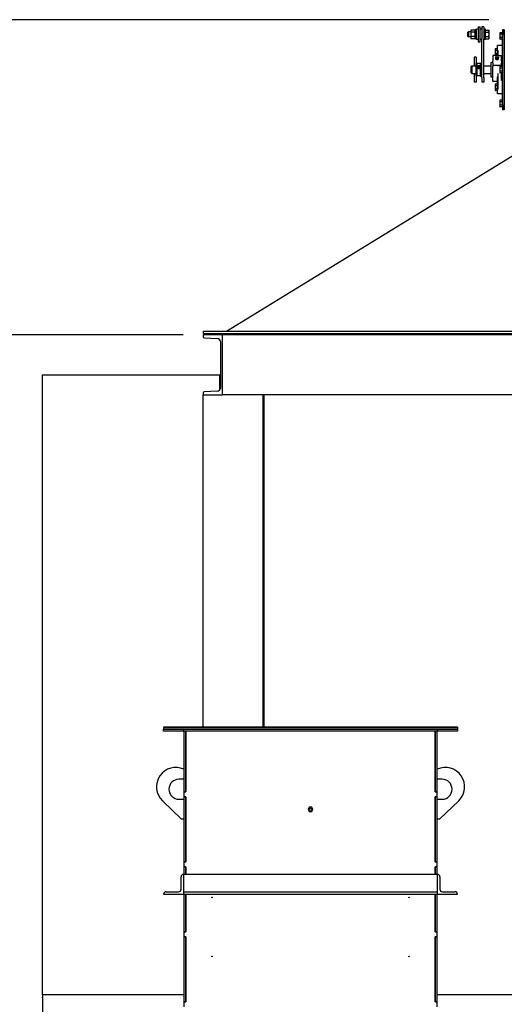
# Model space of a CAD drawing. Header units: inches. Extents: x 24 to 1128, y -69 to 748.
# Tile 129 of 256: x 110 to 159, y 362 to 460. Entities that reach past the tile are written whole.
import ezdxf

# ---------------------------------------------------------------- set-up
doc = ezdxf.new("R2010")
doc.units = ezdxf.units.IN
doc.header["$LTSCALE"] = 32
doc.header["$MEASUREMENT"] = 0
doc.layers.add('Dimension (ANSI)', color=7, linetype='Continuous', lineweight=25)
doc.layers.add('Visible (ANSI)', color=7, linetype='Continuous', lineweight=30)
doc.styles.add('Note Text (ANSI)', font='tahoma.ttf')
doc.dimstyles.new('SB Fraction-16 (ANSI)', dxfattribs={"dimscale": 32, "dimtxt": 0.125, "dimasz": 0.098425, "dimexe": 0.125, "dimexo": 0.0625, "dimgap": 0.031496, "dimtad": 0, "dimtih": 1, "dimtoh": 1, "dimdec": 4, "dimrnd": 1e-08, "dimzin": 0, "dimdsep": 46, "dimlunit": 5, "dimtxsty": 'Note Text (ANSI)', "dimcen": 0.09, "dimdle": 0.393701, "dimclrd": 256, "dimclre": 256, "dimclrt": 256, "dimadec": 0, "dimazin": 3, "dimtfac": 0.96, "dimtofl": 0, "dimtmove": 0, "dimatfit": 3, "dimfxl": 1, "dimfrac": 2, "dimtolj": 1, "dimtzin": 12, "dimlwd": -1, "dimlwe": -1, "dimarcsym": 0})

# ---------------------------------------------------------------- blocks, each defined once
blk = doc.blocks.new('*D14')
at = {"layer": 'Defpoints', "color": 0, "transparency": 16777216}
for p in [(128.745, 428.984), (96.454, 356.984), (112.665, 356.984)]:
    blk.add_point(p, dxfattribs=at)
at = {"layer": 'Dimension (ANSI)', "transparency": 16777216}
for p, q in [((126.745, 428.984), (92.454, 428.984)), ((96.454, 425.834), (96.454, 396.033)), ((96.454, 360.133), (96.454, 389.934)), ((110.665, 356.984), (92.454, 356.984))]:
    blk.add_line(p, q, dxfattribs=at)
for points in [[(95.929, 425.834), (96.979, 425.834), (96.454, 428.984)], [(95.929, 360.133), (96.979, 360.133), (96.454, 356.984)]]:
    blk.add_solid(points, dxfattribs=at)
at = {"layer": 'Dimension (ANSI)', "transparency": 16777216, "insert": (93.704, 395.025), "char_height": 4, "attachment_point": 1, "style": 'Note Text (ANSI)'}
blk.add_mtext('\\A1;72', dxfattribs=at)
blk = doc.blocks.new('*D15')
at = {"layer": 'Defpoints', "color": 0, "transparency": 16777216}
for p in [(159.29, 460.484), (67.957, 170.772), (125.165, 170.772)]:
    blk.add_point(p, dxfattribs=at)
at = {"layer": 'Dimension (ANSI)', "transparency": 16777216}
for p, q in [((157.29, 460.484), (63.957, 460.484)), ((67.957, 457.334), (67.957, 323.161)), ((67.957, 173.922), (67.957, 316.095)), ((123.165, 170.772), (63.957, 170.772))]:
    blk.add_line(p, q, dxfattribs=at)
for points in [[(67.432, 457.334), (68.482, 457.334), (67.957, 460.484)], [(67.432, 173.922), (68.482, 173.922), (67.957, 170.772)]]:
    blk.add_solid(points, dxfattribs=at)
at = {"layer": 'Dimension (ANSI)', "transparency": 16777216, "insert": (55.77, 322.153), "char_height": 4, "attachment_point": 1, "style": 'Note Text (ANSI)'}
blk.add_mtext('\\A1;289 11/16', dxfattribs=at)

msp = doc.modelspace()

# ---------------------------------------------------------------- linework, layer by layer
at = {"layer": 'Visible (ANSI)'}
for p, q in [((156.23837, 459.7692), (156.23837, 458.2692)), ((156.23837, 459.7692), (156.42587, 459.7692)), ((156.42587, 458.2692), (156.42587, 459.7692)), ((156.60287, 459.7692), (156.60287, 458.54456)), ((156.79037, 459.7692), (156.60287, 459.7692)), ((156.79037, 459.7692), (156.79037, 458.54456)), ((155.21737, 459.22201), (155.26314, 459.2692)), ((155.21737, 458.81639), (155.21737, 459.22201)), ((155.21737, 458.81639), (155.26314, 458.7692)), ((155.26314, 459.2692), (155.26314, 458.7692)), ((155.49837, 459.2692), (155.26314, 459.2692)), ((155.49837, 458.7692), (155.26314, 458.7692)), ((155.49837, 459.3942), (155.53146, 459.45151)), ((155.49837, 459.3942), (155.49837, 459.34449)), ((155.49837, 459.34449), (155.49837, 459.02027)), ((155.49837, 459.02027), (155.49837, 458.69498)), ((155.90288, 459.45221), (155.53186, 459.45221)), ((155.90288, 459.23677), (155.53186, 459.23677)), ((155.90288, 458.80376), (155.53186, 458.80376)), ((155.93637, 459.3942), (155.90328, 459.45151)), ((155.93637, 458.5847), (155.93637, 459.4537)), ((156.06137, 459.4537), (155.93637, 459.4537)), ((156.06137, 458.4877), (156.06137, 459.5507)), ((156.23837, 459.5507), (156.06137, 459.5507)), ((156.60287, 459.5507), (156.42587, 459.5507)), ((156.96737, 459.5507), (156.79037, 459.5507)), ((156.96737, 458.4877), (156.96737, 459.5507)), ((156.96737, 459.45221), (157.29788, 459.45221)), ((156.96737, 459.23677), (157.29788, 459.23677)), ((156.96737, 458.80376), (157.29788, 458.80376)), ((157.33137, 459.3942), (157.29828, 459.45151)), ((157.33137, 459.34449), (157.33137, 459.3942)), ((157.33137, 459.02027), (157.33137, 459.34449)), ((157.33137, 458.69498), (157.33137, 459.02027)), ((158.39737, 459.13967), (158.42247, 459.18314)), ((158.39737, 459.13967), (158.39737, 459.10202)), ((158.39737, 459.10202), (158.39737, 458.85867)), ((158.39737, 458.85867), (158.39737, 458.61532)), ((158.66537, 459.18314), (158.42247, 459.18314)), ((158.66537, 459.0209), (158.42247, 459.0209)), ((158.85287, 459.48367), (158.66537, 459.48367)), ((158.66537, 459.48367), (158.66537, 458.98367)), ((158.66537, 451.98367), (158.66537, 458.98367)), ((158.85287, 459.48367), (158.85287, 458.98367)), ((158.85287, 458.98367), (158.85287, 459.48367)), ((158.85287, 451.98367), (158.85287, 458.98367)), ((158.85287, 458.98367), (158.85287, 451.98367)), ((155.49837, 458.69498), (155.49837, 458.6442)), ((155.49837, 458.6442), (155.53146, 458.5869)), ((155.90288, 458.58619), (155.53186, 458.58619)), ((155.93637, 458.6442), (155.90328, 458.5869)), ((156.06137, 458.5847), (155.93637, 458.5847)), ((156.23837, 458.4877), (156.06137, 458.4877)), ((156.23837, 458.2692), (156.42587, 458.2692)), ((156.60287, 458.4877), (156.42587, 458.4877)), ((156.60287, 454.6926), (156.60287, 458.54456)), ((156.79037, 454.6926), (156.79037, 458.54456)), ((156.96737, 458.4877), (156.79037, 458.4877)), ((156.96737, 458.58619), (157.29788, 458.58619)), ((157.33137, 458.6442), (157.29828, 458.5869)), ((157.33137, 458.6442), (157.33137, 458.69498)), ((158.16537, 457.44772), (158.16537, 457.88992)), ((158.66537, 457.88992), (158.16537, 457.88992)), ((158.39737, 458.61532), (158.39737, 458.57767)), ((158.39737, 458.57767), (158.42247, 458.5342)), ((158.66537, 458.69643), (158.42247, 458.69643)), ((158.66537, 458.5342), (158.42247, 458.5342)), ((157.69662, 456.88836), (157.69662, 456.91765)), ((158.06253, 456.91765), (157.69662, 456.91765)), ((157.69662, 456.88836), (157.69662, 456.32268)), ((157.93099, 457.53054), (157.95611, 457.57405)), ((157.93099, 457.53054), (157.93099, 457.49286)), ((157.93099, 457.49286), (157.93099, 457.24929)), ((157.93099, 457.24929), (157.93099, 457.00572)), ((157.93099, 457.00572), (157.93099, 456.96804)), ((157.93099, 456.96804), (157.95611, 456.92453)), ((158.14037, 457.57405), (157.95611, 457.57405)), ((158.14037, 457.41167), (157.95611, 457.41167)), ((158.14037, 457.08691), (157.95611, 457.08691)), ((158.0723, 456.92453), (157.95611, 456.92453)), ((158.05462, 456.91016), (158.02523, 456.87786)), ((158.14037, 457.57405), (158.14037, 457.41167)), ((158.14037, 457.50242), (158.16537, 457.50242)), ((158.14037, 457.41167), (158.14037, 457.08691)), ((158.14037, 457.08691), (158.14037, 456.93962)), ((158.14037, 456.99617), (158.16537, 456.99617)), ((158.16537, 457.44772), (158.16537, 457.41363)), ((158.16537, 456.93512), (158.16537, 457.41363)), ((158.16537, 457.41363), (158.21537, 457.41363)), ((158.21537, 456.91765), (158.19945, 456.91765)), ((158.20737, 456.91016), (158.23676, 456.87786)), ((158.21537, 457.41363), (158.21537, 456.9167)), ((158.21537, 456.9167), (158.66537, 456.9167)), ((158.56537, 456.91654), (158.56537, 456.88836)), ((158.56537, 456.91654), (158.66537, 456.91654)), ((158.56537, 456.32268), (158.56537, 456.88836)), ((155.54037, 455.79617), (155.60287, 455.85867)), ((155.54037, 455.17117), (155.54037, 455.79617)), ((155.60287, 455.85867), (155.60287, 455.10867)), ((155.60287, 455.85867), (156.04037, 455.85867)), ((155.85287, 456.73367), (155.85287, 455.85867)), ((156.04037, 456.73367), (155.85287, 456.73367)), ((156.04037, 456.73367), (156.04037, 456.0936)), ((156.04037, 456.0936), (156.09662, 456.10867)), ((156.04037, 454.87374), (156.04037, 456.0936)), ((156.09662, 456.10867), (156.09662, 454.85867)), ((156.48108, 456.10867), (156.09662, 456.10867)), ((156.26749, 455.7675), (156.32162, 455.79602)), ((156.26749, 455.71045), (156.26749, 455.7675)), ((156.32162, 455.79602), (156.32162, 455.76411)), ((156.32162, 455.79602), (156.37575, 455.7675)), ((156.37575, 455.7675), (156.37575, 455.71045)), ((156.48108, 456.10867), (156.60287, 456.20554)), ((156.48108, 455.73897), (156.48108, 456.10867)), ((156.79037, 455.85867), (157.54037, 455.85867)), ((157.54037, 454.74942), (157.54037, 456.21792)), ((157.69662, 456.18126), (157.69662, 456.32268)), ((157.69662, 456.18126), (157.69662, 455.85258)), ((157.69662, 454.34617), (157.69662, 455.85258)), ((158.21537, 455.89174), (157.74662, 455.89174)), ((157.9932, 456.55797), (157.9932, 456.62408)), ((158.13099, 456.50171), (158.13099, 456.56783)), ((158.56537, 455.89235), (158.21537, 455.89235)), ((158.21537, 455.89235), (158.21537, 455.85148)), ((158.26879, 456.55797), (158.26879, 456.62408)), ((158.39737, 455.76467), (158.42247, 455.80814)), ((158.66537, 455.80814), (158.42247, 455.80814)), ((158.66537, 456.42104), (158.56537, 456.42104)), ((158.56537, 456.32268), (158.56537, 456.18126)), ((158.56537, 455.89235), (158.56537, 456.18126)), ((158.56537, 455.85148), (158.56537, 455.89235)), ((158.56537, 455.85867), (158.66537, 455.85867)), ((158.56537, 455.85148), (158.56537, 455.80814)), ((155.54037, 455.17117), (155.60287, 455.10867)), ((155.60287, 455.10867), (156.04037, 455.10867)), ((155.85287, 455.10867), (155.85287, 454.23367)), ((156.04037, 454.87374), (156.04037, 454.23367)), ((156.04037, 454.87374), (156.09662, 454.85867)), ((156.48108, 454.85867), (156.09662, 454.85867)), ((156.32162, 455.76411), (156.26749, 455.73559)), ((156.32162, 455.68193), (156.26749, 455.71045)), ((156.37575, 455.73559), (156.32162, 455.76411)), ((156.37575, 455.71045), (156.32162, 455.68193)), ((156.48108, 454.85867), (156.48108, 455.73897)), ((156.48108, 454.85867), (156.60287, 454.7618)), ((156.79037, 455.10867), (157.54037, 455.10867)), ((158.21537, 455.11586), (158.21537, 453.55371)), ((158.39737, 455.76467), (158.39737, 455.72702)), ((158.39737, 455.72702), (158.39737, 455.48367)), ((158.39737, 455.48367), (158.39737, 455.24032)), ((158.39737, 455.24032), (158.39737, 455.20267)), ((158.39737, 455.20267), (158.42247, 455.1592)), ((158.66537, 455.6459), (158.42247, 455.6459)), ((158.66537, 455.32143), (158.42247, 455.32143)), ((158.66537, 455.1592), (158.42247, 455.1592)), ((158.56537, 455.1592), (158.56537, 455.11586)), ((158.56537, 454.3979), (158.56537, 455.11586)), ((158.56537, 455.10867), (158.66537, 455.10867)), ((156.04037, 454.23367), (155.85287, 454.23367)), ((156.60287, 454.6926), (156.60287, 454.23367)), ((156.79037, 454.23367), (156.60287, 454.23367)), ((156.79037, 454.6926), (156.79037, 454.23367)), ((158.16537, 454.29617), (157.74662, 454.29617)), ((157.93099, 453.99929), (157.95611, 454.0428)), ((157.93099, 453.99929), (157.93099, 453.96161)), ((157.93099, 453.96161), (157.93099, 453.71804)), ((158.14037, 454.0428), (157.95611, 454.0428)), ((158.14037, 453.88042), (157.95611, 453.88042)), ((158.14037, 454.0428), (158.14037, 453.88042)), ((158.14037, 453.97117), (158.16537, 453.97117)), ((158.14037, 453.88042), (158.14037, 453.55566)), ((158.21537, 454.76388), (158.16537, 454.76388)), ((158.16537, 453.55371), (158.16537, 454.76388)), ((158.66537, 454.5463), (158.56537, 454.5463)), ((158.66537, 454.3979), (158.56537, 454.3979)), ((157.93099, 453.71804), (157.93099, 453.47447)), ((157.93099, 453.47447), (157.93099, 453.43679)), ((157.93099, 453.43679), (157.95611, 453.39328)), ((158.14037, 453.55566), (157.95611, 453.55566)), ((158.14037, 453.39328), (157.95611, 453.39328)), ((158.14037, 453.55566), (158.14037, 453.39328)), ((158.14037, 453.46492), (158.16537, 453.46492)), ((158.21537, 453.55371), (158.16537, 453.55371)), ((158.16537, 453.55371), (158.16537, 453.51962)), ((158.16537, 453.07742), (158.16537, 453.51962)), ((158.66537, 453.07742), (158.16537, 453.07742)), ((158.39737, 452.38967), (158.42247, 452.43314)), ((158.39737, 452.38967), (158.39737, 452.35202)), ((158.39737, 452.35202), (158.39737, 452.10867)), ((158.39737, 452.10867), (158.39737, 451.86532)), ((158.39737, 451.86532), (158.39737, 451.82767)), ((158.66537, 452.43314), (158.42247, 452.43314)), ((158.66537, 452.2709), (158.42247, 452.2709)), ((158.66537, 451.94643), (158.42247, 451.94643)), ((158.66537, 451.98367), (158.66537, 451.48367)), ((158.85287, 451.98367), (158.85287, 451.48367)), ((158.85287, 451.48367), (158.85287, 451.98367)), ((158.39737, 451.82767), (158.42247, 451.7842)), ((158.66537, 451.7842), (158.42247, 451.7842)), ((158.85287, 451.48367), (158.66537, 451.48367)), ((131.07336, 429.35867), (160.04037, 447.10867)), ((128.76537, 429.35867), (243.31537, 429.35867)), ((128.76537, 429.10867), (128.76537, 429.35867)), ((130.66537, 428.98367), (128.74537, 428.98367)), ((128.74537, 428.98367), (128.74537, 428.77662)), ((128.76537, 429.10867), (243.31537, 429.10867)), ((128.83635, 428.68075), (130.17809, 428.61045)), ((130.46537, 428.30772), (130.46537, 423.65962)), ((130.66537, 422.98367), (130.66537, 428.98367)), ((241.41537, 428.98367), (130.66537, 428.98367)), ((112.66537, 362.98367), (112.66537, 424.98367)), ((112.66537, 424.98367), (130.41537, 424.98367)), ((130.41537, 423.49284), (130.41537, 424.98367)), ((130.41537, 424.98367), (130.46537, 424.98367)), ((130.46537, 424.84917), (130.41537, 424.84917)), ((130.17809, 423.35689), (128.83635, 423.28658)), ((128.74537, 423.19072), (128.74537, 422.98367)), ((128.74537, 422.98367), (130.66537, 422.98367)), ((128.74537, 389.76107), (128.74537, 422.98367)), ((241.41537, 422.98367), (130.66537, 422.98367)), ((134.74537, 422.98367), (134.53832, 422.98367)), ((134.74537, 389.76107), (134.74537, 422.98367)), ((134.83537, 389.76107), (134.83537, 422.98367)), ((124.79037, 389.76107), (124.79037, 389.72517)), ((154.16537, 389.76107), (124.79037, 389.76107)), ((124.79037, 389.72517), (154.16537, 389.72517)), ((124.79037, 389.72517), (124.79037, 389.54617)), ((154.16537, 389.72517), (124.79037, 389.72517)), ((124.79037, 389.54617), (154.16537, 389.54617)), ((124.79037, 389.36687), (124.79037, 389.54617)), ((124.79037, 389.54617), (126.79037, 389.54617)), ((126.79037, 389.36687), (124.79037, 389.36687)), ((126.79037, 389.54617), (152.16537, 389.54617)), ((126.79037, 389.36687), (126.79037, 389.54617)), ((126.79037, 389.54617), (126.79037, 389.36687)), ((152.16537, 389.36687), (126.79037, 389.36687)), ((126.82162, 389.36687), (126.82162, 383.30117)), ((127.00092, 383.30117), (127.00092, 389.36687)), ((127.00092, 389.36687), (127.00092, 383.29117)), ((151.95482, 389.36687), (151.95482, 383.30117)), ((151.95482, 383.29117), (151.95482, 389.36687)), ((152.13412, 383.30117), (152.13412, 389.36687)), ((152.16537, 389.54617), (152.16537, 389.36687)), ((152.16537, 389.54617), (154.16537, 389.54617)), ((152.16537, 389.36687), (152.16537, 389.54617)), ((154.16537, 389.36687), (152.16537, 389.36687)), ((154.16537, 389.76107), (154.16537, 389.72517)), ((154.16537, 389.72517), (154.16537, 389.54617)), ((154.16537, 389.54617), (154.16537, 389.36687)), ((126.82162, 384.54617), (126.32162, 384.54617)), ((152.63412, 384.54617), (152.13412, 384.54617)), ((126.82162, 383.30117), (127.00092, 383.30117)), ((126.82162, 383.29117), (126.82162, 383.30117)), ((127.00092, 383.29117), (126.82162, 383.29117)), ((126.82162, 383.29117), (126.82162, 382.80117)), ((151.95482, 383.30117), (152.13412, 383.30117)), ((152.13412, 383.29117), (151.95482, 383.29117)), ((152.13412, 383.30117), (152.13412, 383.29117)), ((152.13412, 382.80117), (152.13412, 383.29117)), ((126.57162, 380.54617), (124.66154, 382.39517)), ((126.32162, 382.54617), (126.82162, 382.54617)), ((126.82162, 382.79117), (126.82162, 382.80117)), ((126.82162, 382.80117), (127.00092, 382.80117)), ((127.00092, 382.79117), (126.82162, 382.79117)), ((126.82162, 382.79117), (126.82162, 376.30117)), ((127.00092, 382.80117), (127.00092, 376.29117)), ((127.00092, 376.30117), (127.00092, 382.79117)), ((151.95482, 382.80117), (152.13412, 382.80117)), ((151.95482, 376.29117), (151.95482, 382.80117)), ((152.13412, 382.79117), (151.95482, 382.79117)), ((151.95482, 382.79117), (151.95482, 376.30117)), ((152.13412, 382.80117), (152.13412, 382.79117)), ((152.13412, 376.30117), (152.13412, 382.79117)), ((152.13412, 382.54617), (152.63412, 382.54617)), ((154.2942, 382.39517), (152.38412, 380.54617)), ((139.35605, 381.75717), (139.23423, 381.54617)), ((139.23423, 381.54617), (139.35605, 381.33517)), ((139.59969, 381.75717), (139.35605, 381.75717)), ((139.35605, 381.33517), (139.59969, 381.33517)), ((139.72151, 381.54617), (139.59969, 381.75717)), ((139.59969, 381.33517), (139.72151, 381.54617)), ((126.82162, 380.54617), (126.57162, 380.54617)), ((152.38412, 380.54617), (152.13412, 380.54617)), ((126.82162, 376.30117), (127.00092, 376.30117)), ((126.82162, 376.29117), (126.82162, 376.30117)), ((127.00092, 376.29117), (126.82162, 376.29117)), ((126.82162, 376.29117), (126.82162, 375.80117)), ((151.95482, 376.30117), (152.13412, 376.30117)), ((152.13412, 376.29117), (151.95482, 376.29117)), ((152.13412, 376.30117), (152.13412, 376.29117)), ((152.13412, 375.80117), (152.13412, 376.29117)), ((126.82162, 375.79117), (126.82162, 375.80117)), ((126.82162, 375.80117), (127.00092, 375.80117)), ((127.00092, 375.79117), (126.82162, 375.79117)), ((126.82162, 375.79117), (126.82162, 375.04617)), ((127.00092, 375.80117), (127.00092, 375.04617)), ((127.00092, 375.04617), (127.00092, 375.79117)), ((151.95482, 375.80117), (152.13412, 375.80117)), ((151.95482, 375.04617), (151.95482, 375.80117)), ((151.95482, 375.79117), (151.95482, 375.04617)), ((152.13412, 375.79117), (151.95482, 375.79117)), ((152.13412, 375.80117), (152.13412, 375.79117)), ((152.13412, 375.04617), (152.13412, 375.79117)), ((126.54037, 373.54617), (126.54037, 374.79617)), ((126.79037, 375.04617), (126.79037, 374.79617)), ((126.79037, 375.04617), (152.16537, 375.04617)), ((126.79037, 374.79617), (126.79037, 373.29617)), ((152.16537, 374.79617), (152.16537, 375.04617)), ((152.16537, 373.29617), (152.16537, 374.79617)), ((152.41537, 374.79617), (152.41537, 373.54617)), ((125.04037, 373.29617), (126.29037, 373.29617)), ((126.79037, 373.29617), (152.16537, 373.29617)), ((126.79037, 373.29617), (126.79037, 373.04617)), ((152.16537, 373.04617), (152.16537, 373.29617)), ((152.66537, 373.29617), (153.91537, 373.29617)), ((124.79037, 373.04617), (126.79037, 373.04617)), ((126.79037, 373.04617), (152.16537, 373.04617)), ((126.82162, 373.04617), (126.82162, 369.30117)), ((127.00092, 369.30117), (127.00092, 373.04617)), ((127.00092, 373.04617), (127.00092, 369.29117)), ((151.95482, 373.04617), (151.95482, 369.30117)), ((151.95482, 369.29117), (151.95482, 373.04617)), ((152.13412, 369.30117), (152.13412, 373.04617)), ((152.16537, 373.04617), (154.16537, 373.04617)), ((126.82162, 369.30117), (127.00092, 369.30117)), ((126.82162, 369.29117), (126.82162, 369.30117)), ((127.00092, 369.29117), (126.82162, 369.29117)), ((126.82162, 369.29117), (126.82162, 368.80117)), ((151.95482, 369.30117), (152.13412, 369.30117)), ((152.13412, 369.29117), (151.95482, 369.29117)), ((152.13412, 369.30117), (152.13412, 369.29117)), ((152.13412, 368.80117), (152.13412, 369.29117)), ((126.82162, 368.79117), (126.82162, 368.80117)), ((126.82162, 368.80117), (127.00092, 368.80117)), ((127.00092, 368.79117), (126.82162, 368.79117)), ((126.82162, 368.79117), (126.82162, 362.30117)), ((127.00092, 368.80117), (127.00092, 362.29117)), ((127.00092, 362.30117), (127.00092, 368.79117)), ((151.95482, 368.80117), (152.13412, 368.80117)), ((151.95482, 362.29117), (151.95482, 368.80117)), ((151.95482, 368.79117), (151.95482, 362.30117)), ((152.13412, 368.79117), (151.95482, 368.79117)), ((152.13412, 368.80117), (152.13412, 368.79117)), ((152.13412, 362.30117), (152.13412, 368.79117)), ((126.82162, 362.98367), (112.66537, 362.98367)), ((112.66537, 362.98367), (112.66537, 362.77662)), ((112.66537, 362.68075), (112.66537, 362.77662)), ((112.66537, 362.68075), (112.66537, 362.61045)), ((112.66537, 362.61045), (112.66537, 362.30772)), ((112.66537, 362.30772), (112.66537, 357.65962)), ((126.82162, 362.30117), (127.00092, 362.30117)), ((126.82162, 362.29117), (126.82162, 362.30117)), ((127.00092, 362.29117), (126.82162, 362.29117)), ((126.82162, 362.29117), (126.82162, 361.80117)), ((151.95482, 362.30117), (152.13412, 362.30117)), ((152.13412, 362.29117), (151.95482, 362.29117)), ((250.66537, 362.98367), (152.13412, 362.98367)), ((152.13412, 362.30117), (152.13412, 362.29117)), ((152.13412, 361.80117), (152.13412, 362.29117))]:
    msp.add_line(p, q, dxfattribs=at)
for centre, radius in [((139.47787, 381.54617), 0.125), ((129.63412, 372.73367), 0.03125), ((149.32162, 372.73367), 0.03125), ((129.63412, 366.83784), 0.03125), ((149.32162, 366.83784), 0.03125)]:
    msp.add_circle(centre, radius, dxfattribs=at)
for centre, radius, start, end in [((158.13099, 456.81305), 0.12795, 164.8655136, 234.9564643), ((158.13099, 456.81305), 0.12795, 305.0435357, 15.1344864), ((157.54037, 456.40542), 0.1875, 270, 326.4426902), ((157.54037, 454.56192), 0.1875, 33.5573098, 90), ((157.74662, 454.34617), 0.05, 180, 270), ((128.84137, 428.77662), 0.096, 180, 267.0004445), ((130.16223, 428.30772), 0.30314, 0, 87.0004445), ((128.84137, 423.19072), 0.096, 92.9995555, 180), ((130.16223, 423.65962), 0.30314, 272.9995555, 0), ((126.00912, 383.78726), 1.9375, 65.2061375, 225.9309445), ((152.94662, 383.78726), 1.9375, 314.0690555, 114.7938625), ((126.32162, 383.54617), 1, 90, 270), ((152.63412, 383.54617), 1, 270, 90), ((126.79037, 374.79617), 0.25, 90, 180), ((152.16537, 374.79617), 0.25, 0, 90), ((125.04037, 373.04617), 0.25, 90, 180), ((126.29037, 373.54617), 0.25, 270, 0), ((152.66537, 373.54617), 0.25, 180, 270), ((153.91537, 373.04617), 0.25, 0, 90)]:
    msp.add_arc(centre, radius, start, end, dxfattribs=at)
for centre, major_axis, ratio, start_param, end_param in [((158.13099, 456.82976), (0.12575, 0), 0.70710678, 2.5699821, 6.85479586), ((156.32162, 455.73611), (-0.15625, 0), 0.91276355, 5.6421252, 6.27312752), ((156.32162, 455.73611), (0.15625, 0), 0.91276355, 0.6410601, 2.50053255), ((156.32162, 455.73611), (0.15625, 0), 0.91276355, 0.01005779, 0.6410601), ((158.13099, 456.60552), (-0.15625, 0), 0.70710678, 5.79224464, 9.91571863), ((158.13099, 456.68904), (-0.1378, 0), 0.70710678, 5.64637727, 6.28318531), ((158.13099, 456.68904), (-0.1378, 0), 0.70710678, 0, 1.04719755), ((158.13099, 456.58342), (-0.125, 0), 0.70710678, 0.50126686, 2.6403258), ((158.13099, 456.76068), (-0.10433, 0), 0.70710678, 0.78949219, 2.35210046), ((158.13099, 456.68904), (-0.1378, 0), 0.70710678, 1.04719755, 2.0943951), ((158.13099, 456.68904), (0.1378, 0), 0.70710678, 5.23598776, 6.28318531), ((158.13099, 456.68904), (0.1378, 0), 0.70710678, 0, 0.63680804), ((156.32162, 455.73611), (-0.15625, 0), 0.91276355, 0.6410601, 2.50053255)]:
    msp.add_ellipse(centre, major_axis=major_axis, ratio=ratio, start_param=start_param, end_param=end_param, dxfattribs=at)
msp.add_ellipse((156.32162, 455.73897), major_axis=(0.1232, 0), ratio=0.91276355, dxfattribs=at)
for points, weights in [([(155.53186, 459.45221), (155.49837, 459.39449), (155.49837, 459.34449)], [1, 1.0379548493, 1]), ([(155.49837, 459.34449), (155.49837, 459.2945), (155.53186, 459.23677)], [1, 1.0379548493, 1]), ([(155.53186, 459.23677), (155.49837, 459.12075), (155.49837, 459.02027)], [1, 1.0379548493, 1]), ([(155.49837, 459.02027), (155.49837, 458.91979), (155.53186, 458.80376)], [1, 1.0379548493, 1]), ([(155.53186, 458.80376), (155.49837, 458.74546), (155.49837, 458.69498)], [1, 1.0379548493, 1]), ([(155.93637, 459.34449), (155.93637, 459.39449), (155.90288, 459.45221)], [1, 1.0379548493, 1]), ([(155.90288, 459.23677), (155.93637, 459.2945), (155.93637, 459.34449)], [1, 1.0379548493, 1]), ([(155.93637, 459.02027), (155.93637, 459.12075), (155.90288, 459.23677)], [1, 1.0379548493, 1]), ([(155.90288, 458.80376), (155.93637, 458.91979), (155.93637, 459.02027)], [1, 1.0379548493, 1]), ([(155.93637, 458.69498), (155.93637, 458.74546), (155.90288, 458.80376)], [1, 1.0379548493, 1]), ([(157.33137, 459.34449), (157.33137, 459.39449), (157.29788, 459.45221)], [1, 1.0379548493, 1]), ([(157.29788, 459.23677), (157.33137, 459.2945), (157.33137, 459.34449)], [1, 1.0379548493, 1]), ([(157.33137, 459.02027), (157.33137, 459.12075), (157.29788, 459.23677)], [1, 1.0379548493, 1]), ([(157.29788, 458.80376), (157.33137, 458.91979), (157.33137, 459.02027)], [1, 1.0379548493, 1]), ([(157.33137, 458.69498), (157.33137, 458.74546), (157.29788, 458.80376)], [1, 1.0379548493, 1]), ([(158.42247, 459.18314), (158.39737, 459.13967), (158.39737, 459.10202)], [1, 1.0379548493, 1]), ([(158.39737, 459.10202), (158.39737, 459.06438), (158.42247, 459.0209)], [1, 1.0379548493, 1]), ([(158.42247, 459.0209), (158.39737, 458.93396), (158.39737, 458.85867)], [1, 1.0379548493, 1]), ([(158.39737, 458.85867), (158.39737, 458.78338), (158.42247, 458.69643)], [1, 1.0379548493, 1]), ([(155.49837, 458.69498), (155.49837, 458.64449), (155.53186, 458.58619)], [1, 1.0379548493, 1]), ([(155.53186, 458.58619), (155.53166, 458.58654), (155.53146, 458.5869)], [1, 1.00022313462, 1.00044364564]), ([(155.90288, 458.58619), (155.93637, 458.64449), (155.93637, 458.69498)], [1, 1.0379548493, 1]), ([(155.90328, 458.5869), (155.90308, 458.58654), (155.90288, 458.58619)], [1.00044364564, 1.00022313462, 1]), ([(157.29788, 458.58619), (157.33137, 458.64449), (157.33137, 458.69498)], [1, 1.0379548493, 1]), ([(157.29828, 458.5869), (157.29808, 458.58654), (157.29788, 458.58619)], [1.00044364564, 1.00022313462, 1]), ([(158.42247, 458.69643), (158.39737, 458.65296), (158.39737, 458.61532)], [1, 1.0379548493, 1]), ([(158.39737, 458.61532), (158.39737, 458.57767), (158.42247, 458.5342)], [1, 1.0379548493, 1]), ([(157.95611, 457.57405), (157.93099, 457.53054), (157.93099, 457.49286)], [1, 1.0379548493, 1]), ([(157.93099, 457.49286), (157.93099, 457.45518), (157.95611, 457.41167)], [1, 1.0379548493, 1]), ([(157.95611, 457.41167), (157.93099, 457.32466), (157.93099, 457.24929)], [1, 1.0379548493, 1]), ([(157.93099, 457.24929), (157.93099, 457.17393), (157.95611, 457.08691)], [1, 1.0379548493, 1]), ([(157.95611, 457.08691), (157.93099, 457.04341), (157.93099, 457.00572)], [1, 1.0379548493, 1]), ([(157.93099, 457.00572), (157.93099, 456.96804), (157.95611, 456.92453)], [1, 1.0379548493, 1]), ([(157.9932, 456.73659), (158.00639, 456.74508), (158.01854, 456.75201)], [1, 1.0132325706, 1.01723833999]), ([(158.24345, 456.75201), (158.2556, 456.74508), (158.26879, 456.73659)], [1.01723833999, 1.0132325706, 1]), ([(157.9932, 456.68904), (157.9932, 456.71515), (157.9932, 456.73659)], [1, 1.0379548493, 1]), ([(157.9932, 456.62408), (157.9932, 456.66293), (157.9932, 456.68904)], [1, 1.0379548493, 1]), ([(158.0621, 456.60466), (158.03012, 456.61771), (157.9932, 456.62408)], [1, 1.0379548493, 1]), ([(157.9932, 456.55797), (158.03012, 456.53419), (158.0621, 456.52114)], [1, 1.0379548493, 1]), ([(158.13099, 456.56783), (158.09407, 456.5916), (158.0621, 456.60466)], [1, 1.0379548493, 1]), ([(158.0621, 456.52114), (158.09407, 456.50809), (158.13099, 456.50171)], [1, 1.0379548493, 1]), ([(158.19989, 456.60466), (158.16792, 456.5916), (158.13099, 456.56783)], [1, 1.0379548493, 1]), ([(158.13099, 456.50171), (158.16792, 456.50809), (158.19989, 456.52114)], [1, 1.0379548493, 1]), ([(158.26879, 456.62408), (158.23187, 456.61771), (158.19989, 456.60466)], [1, 1.0379548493, 1]), ([(158.19989, 456.52114), (158.23187, 456.53419), (158.26879, 456.55797)], [1, 1.0379548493, 1]), ([(158.26879, 456.73659), (158.26879, 456.71515), (158.26879, 456.68904)], [1, 1.0379548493, 1]), ([(158.26879, 456.68904), (158.26879, 456.66293), (158.26879, 456.62408)], [1, 1.0379548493, 1]), ([(158.42247, 455.80814), (158.39737, 455.76467), (158.39737, 455.72702)], [1, 1.0379548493, 1]), ([(158.39737, 455.72702), (158.39737, 455.68938), (158.42247, 455.6459)], [1, 1.0379548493, 1]), ([(158.42247, 455.6459), (158.39737, 455.55896), (158.39737, 455.48367)], [1, 1.0379548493, 1]), ([(158.39737, 455.48367), (158.39737, 455.40838), (158.42247, 455.32143)], [1, 1.0379548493, 1]), ([(158.42247, 455.32143), (158.39737, 455.27796), (158.39737, 455.24032)], [1, 1.0379548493, 1]), ([(158.39737, 455.24032), (158.39737, 455.20267), (158.42247, 455.1592)], [1, 1.0379548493, 1]), ([(157.95611, 454.0428), (157.93099, 453.99929), (157.93099, 453.96161)], [1, 1.0379548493, 1]), ([(157.93099, 453.96161), (157.93099, 453.92393), (157.95611, 453.88042)], [1, 1.0379548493, 1]), ([(157.95611, 453.88042), (157.93099, 453.79341), (157.93099, 453.71804)], [1, 1.0379548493, 1]), ([(157.93099, 453.71804), (157.93099, 453.64268), (157.95611, 453.55566)], [1, 1.0379548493, 1]), ([(157.95611, 453.55566), (157.93099, 453.51216), (157.93099, 453.47447)], [1, 1.0379548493, 1]), ([(157.93099, 453.47447), (157.93099, 453.43679), (157.95611, 453.39328)], [1, 1.0379548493, 1]), ([(158.42247, 452.43314), (158.39737, 452.38967), (158.39737, 452.35202)], [1, 1.0379548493, 1]), ([(158.39737, 452.35202), (158.39737, 452.31438), (158.42247, 452.2709)], [1, 1.0379548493, 1]), ([(158.42247, 452.2709), (158.39737, 452.18396), (158.39737, 452.10867)], [1, 1.0379548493, 1]), ([(158.39737, 452.10867), (158.39737, 452.03338), (158.42247, 451.94643)], [1, 1.0379548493, 1]), ([(158.42247, 451.94643), (158.39737, 451.90296), (158.39737, 451.86532)], [1, 1.0379548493, 1]), ([(158.39737, 451.86532), (158.39737, 451.82767), (158.42247, 451.7842)], [1, 1.0379548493, 1])]:
    msp.add_rational_spline(points, weights, degree=2, dxfattribs=at)
for points, knots in [([(158.05462, 456.91016), (158.06008, 456.91617), (158.0668, 456.92144), (158.08223, 456.93024), (158.09098, 456.93373), (158.10955, 456.93852), (158.11936, 456.93982), (158.13905, 456.94009), (158.14892, 456.93908), (158.16775, 456.93481), (158.17672, 456.93156), (158.19282, 456.92308), (158.19996, 456.91785), (158.20635, 456.91127), (158.20686, 456.91072), (158.20737, 456.91016)], [4.76040076, 4.76040076, 4.76040076, 4.76040076, 5.08070478, 5.08070478, 5.40939886, 5.40939886, 5.73958342, 5.73958342, 6.06969198, 6.06969198, 6.39988392, 6.39988392, 6.72898369, 6.72898369, 6.75877231, 6.75877231, 6.75877231, 6.75877231]), ([(156.16537, 455.73897), (156.16537, 455.75696), (156.16933, 455.77568), (156.18229, 455.80296), (156.1888, 455.81274), (156.19639, 455.8214)], [1.802233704, 1.802233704, 1.802233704, 1.802233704, 1.952409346, 1.952409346, 2.046093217, 2.046093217, 2.046093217, 2.046093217]), ([(156.44685, 455.8214), (156.45444, 455.81274), (156.46095, 455.80296), (156.47391, 455.77568), (156.47787, 455.75696), (156.47787, 455.73897)], [2.759863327, 2.759863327, 2.759863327, 2.759863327, 2.853547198, 2.853547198, 3.00372284, 3.00372284, 3.00372284, 3.00372284]), ([(157.74662, 455.89174), (157.74065, 455.89174), (157.73364, 455.89069), (157.72241, 455.88721), (157.71629, 455.8841), (157.70739, 455.87742), (157.70316, 455.87259), (157.69815, 455.86351), (157.69662, 455.85759), (157.69662, 455.85258)], [0, 0, 0, 0, 0.045517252, 0.045517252, 0.093393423, 0.093393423, 0.144401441, 0.144401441, 0.198415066, 0.198415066, 0.198415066, 0.198415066]), ([(158.02084, 456.74795), (158.02073, 456.74777), (158.02063, 456.74761), (158.02013, 456.74684), (158.01989, 456.74655), (158.01989, 456.74655)], [4.596977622, 4.596977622, 4.596977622, 4.596977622, 4.618130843, 4.618130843, 4.708074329, 4.708074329, 4.708074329, 4.708074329]), ([(158.2421, 456.74655), (158.2421, 456.74655), (158.24186, 456.74684), (158.24136, 456.74761), (158.24126, 456.74777), (158.24115, 456.74795)], [0.527913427, 0.527913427, 0.527913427, 0.527913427, 0.617856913, 0.617856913, 0.639010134, 0.639010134, 0.639010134, 0.639010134]), ([(156.19639, 455.65081), (156.1888, 455.66073), (156.18229, 455.67169), (156.16933, 455.70143), (156.16537, 455.72099), (156.16537, 455.73897)], [1.558374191, 1.558374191, 1.558374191, 1.558374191, 1.652058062, 1.652058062, 1.802233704, 1.802233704, 1.802233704, 1.802233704]), ([(156.44685, 455.65081), (156.44227, 455.64483), (156.43731, 455.63924), (156.41828, 455.62047), (156.40076, 455.60842), (156.36229, 455.59229), (156.34133, 455.58825), (156.30191, 455.58825), (156.28094, 455.59229), (156.24247, 455.60842), (156.22496, 455.62047), (156.20593, 455.63924), (156.20097, 455.64483), (156.19639, 455.65081)], [0.844604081, 0.844604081, 0.844604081, 0.844604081, 0.901095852, 0.901095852, 1.051292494, 1.051292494, 1.201489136, 1.201489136, 1.351685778, 1.351685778, 1.50188242, 1.50188242, 1.558374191, 1.558374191, 1.558374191, 1.558374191]), ([(156.47787, 455.73897), (156.47787, 455.72099), (156.47391, 455.70143), (156.46095, 455.67169), (156.45444, 455.66073), (156.44685, 455.65081)], [0.600744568, 0.600744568, 0.600744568, 0.600744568, 0.75092021, 0.75092021, 0.844604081, 0.844604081, 0.844604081, 0.844604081])]:
    msp.add_open_spline(points, degree=3, knots=knots, dxfattribs=at)

# ---------------------------------------------------------------- dimensions: what is measured, and where the dimension line sits
at = {"layer": 'Dimension (ANSI)'}
for base, p1, p2, angle, picture, middle in [((67.95681, 170.77197), (159.29037, 460.48367), (125.16537, 170.77197), 270, '*D15', (67.95681, 319.62782)), ((96.45368, 356.98367), (128.74537, 428.98367), (112.66537, 356.98367), 90, '*D14', (96.45368, 392.98367))]:
    dim = msp.add_linear_dim(base=base, p1=p1, p2=p2, angle=angle, dimstyle='SB Fraction-16 (ANSI)', override={"dimgap": 0.031496, "dimdec": 4, "dimtol": 0, "dimlim": 0, "dimtp": 0, "dimtm": 0, "dimtdec": 2, "dimatfit": 1}, dxfattribs=at)
    dim.commit()
    dim.dimension.update_dxf_attribs({"geometry": picture, "text_midpoint": middle, "dimtype": 160})

doc.saveas('drawing.dxf')
